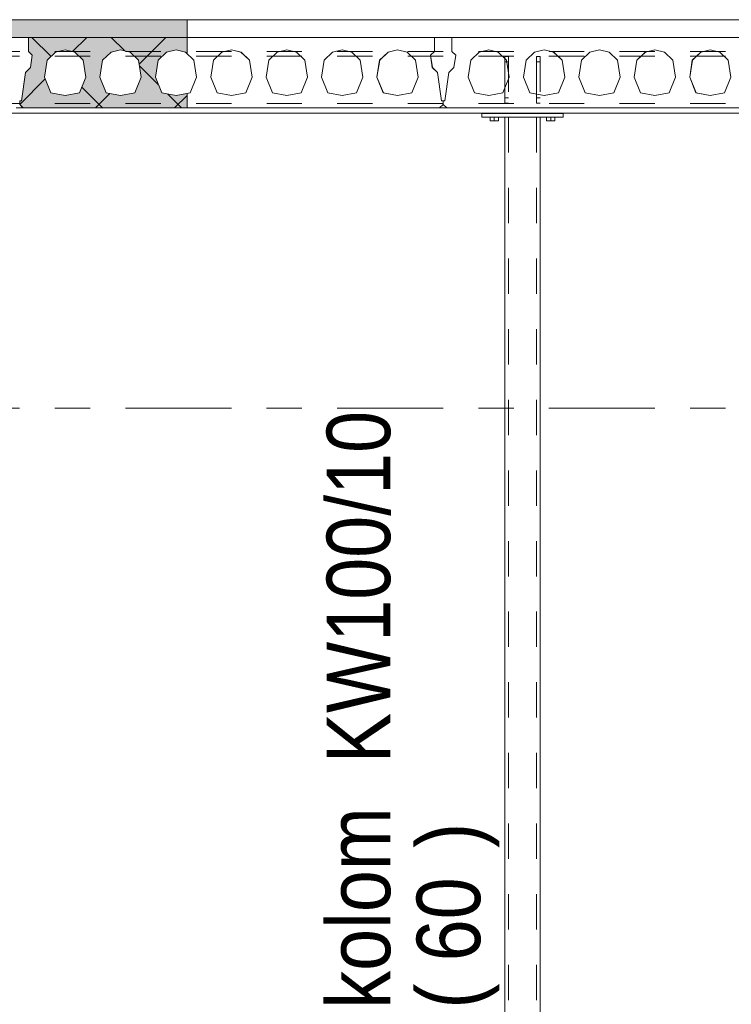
# Model space of a CAD drawing. Header units: millimetres. Extents: x -914 to -73, y -1403 to -809.
# Tile 16 of 79: x -836 to -816, y -1211 to -1183. Entities that reach past the tile are written whole.
import ezdxf

# ---------------------------------------------------------------- set-up
doc = ezdxf.new("R2010")
doc.units = ezdxf.units.MM
for name, pattern in [('XKITLINE00', [0]), ('XKITLINE01', [4, 1, -1, 1, -1]), ('XKITLINE03', [6, 3, -1, 1, -1])]:
    doc.linetypes.add(name, pattern=pattern)
for name, color, linetype, lineweight in [('Bout', 3, 'Continuous', 0), ('Onderdeel', 2, 'Continuous', 0), ('Onderdeel label', 2, 'Continuous', 0), ('Stramien', 4, 'Continuous', 0)]:
    doc.layers.add(name, color=color, linetype=linetype, lineweight=lineweight)
doc.styles.add('ARIAL', font='arial.ttf')

msp = doc.modelspace()

# ---------------------------------------------------------------- hatches: boundary and pattern name
at = {"layer": 'Onderdeel'}
msp.add_hatch(color=256, dxfattribs=at).paths.add_polyline_path([(-831.068, -1183.446), (-859.813, -1183.446), (-859.813, -1182.946), (-831.068, -1182.946)], flags=17)
h = msp.add_hatch(color=256, dxfattribs=at)
h.paths.add_polyline_path([(-835.713, -1185.446), (-835.813, -1185.346), (-835.813, -1185.246), (-835.763, -1185.246), (-835.648, -1184.44), (-835.506, -1184.299), (-835.457, -1183.952), (-835.563, -1183.846), (-835.563, -1183.446), (-831.068, -1183.446), (-831.068, -1183.905), (-831.111, -1183.863), (-831.383, -1183.796), (-831.654, -1183.863), (-831.892, -1184.093), (-831.968, -1184.578), (-831.788, -1185.02), (-831.383, -1185.096), (-831.068, -1185.037), (-831.068, -1185.446)], flags=17)
h.paths.add_polyline_path([(-834.523, -1183.796), (-834.794, -1183.863), (-835.032, -1184.093), (-835.108, -1184.578), (-834.928, -1185.02), (-834.523, -1185.096), (-834.118, -1185.02), (-833.938, -1184.578), (-834.014, -1184.093), (-834.251, -1183.863)])
h.paths.add_polyline_path([(-832.953, -1183.796), (-833.224, -1183.863), (-833.462, -1184.093), (-833.538, -1184.578), (-833.358, -1185.02), (-832.953, -1185.096), (-832.548, -1185.02), (-832.368, -1184.578), (-832.444, -1184.093), (-832.681, -1183.863)])

# ---------------------------------------------------------------- linework, layer by layer
at = {"layer": 'Bout', "linetype": 'XKITLINE00', "lineweight": 0}
for p, q in [((-822.484, -1185.806), (-822.484, -1185.706)), ((-822.484, -1185.806), (-822.244, -1185.806)), ((-822.444, -1185.606), (-822.444, -1185.596)), ((-822.364, -1185.806), (-822.364, -1185.706)), ((-822.284, -1185.606), (-822.284, -1185.596)), ((-822.244, -1185.806), (-822.244, -1185.706)), ((-820.884, -1185.806), (-820.884, -1185.706)), ((-820.884, -1185.806), (-820.644, -1185.806)), ((-820.844, -1185.606), (-820.844, -1185.596)), ((-820.764, -1185.806), (-820.764, -1185.706)), ((-820.684, -1185.606), (-820.684, -1185.596)), ((-820.644, -1185.806), (-820.644, -1185.706))]:
    msp.add_line(p, q, dxfattribs=at)
at = {"layer": 'Onderdeel', "linetype": 'XKITLINE00', "lineweight": 0}
for p, q in [((-859.813, -1182.946), (-688.817, -1182.946)), ((-831.068, -1183.446), (-831.068, -1182.946)), ((-859.813, -1183.446), (-823.563, -1183.446)), ((-835.563, -1183.846), (-835.563, -1183.446)), ((-835.563, -1183.446), (-824.063, -1183.446)), ((-835.563, -1183.846), (-835.563, -1183.446)), ((-834.925, -1183.989), (-835.468, -1183.446)), ((-834.314, -1183.848), (-833.913, -1183.446)), ((-832.847, -1183.822), (-833.223, -1183.446)), ((-832.426, -1184.205), (-831.668, -1183.446)), ((-831.068, -1183.905), (-831.068, -1183.446)), ((-824.063, -1183.846), (-824.063, -1183.446)), ((-823.563, -1183.446), (-823.563, -1183.846)), ((-823.563, -1183.846), (-823.563, -1183.446)), ((-823.563, -1183.446), (-812.067, -1183.446)), ((-835.457, -1183.952), (-835.563, -1183.846)), ((-835.563, -1183.846), (-835.563, -1183.846)), ((-835.457, -1183.952), (-835.563, -1183.846)), ((-834.794, -1183.863), (-835.032, -1184.093)), ((-834.795, -1183.863), (-834.794, -1183.863)), ((-834.795, -1183.863), (-834.794, -1183.863)), ((-834.523, -1183.796), (-834.794, -1183.863)), ((-834.251, -1183.863), (-834.523, -1183.796)), ((-834.014, -1184.093), (-834.252, -1183.863)), ((-834.014, -1184.093), (-834.251, -1183.863)), ((-833.224, -1183.863), (-833.462, -1184.093)), ((-833.225, -1183.863), (-833.224, -1183.863)), ((-833.225, -1183.863), (-833.224, -1183.863)), ((-832.953, -1183.796), (-833.224, -1183.863)), ((-832.681, -1183.863), (-832.953, -1183.796)), ((-832.444, -1184.093), (-832.682, -1183.863)), ((-832.444, -1184.093), (-832.681, -1183.863)), ((-831.654, -1183.863), (-831.892, -1184.093)), ((-831.383, -1183.796), (-831.654, -1183.863)), ((-831.111, -1183.863), (-831.383, -1183.796)), ((-830.874, -1184.093), (-831.112, -1183.863)), ((-830.874, -1184.093), (-831.111, -1183.863)), ((-830.084, -1183.863), (-830.322, -1184.093)), ((-830.085, -1183.863), (-830.084, -1183.863)), ((-830.085, -1183.863), (-830.084, -1183.863)), ((-829.813, -1183.796), (-830.084, -1183.863)), ((-829.541, -1183.863), (-829.813, -1183.796)), ((-829.304, -1184.093), (-829.542, -1183.863)), ((-829.304, -1184.093), (-829.541, -1183.863)), ((-828.514, -1183.863), (-828.752, -1184.093)), ((-828.515, -1183.863), (-828.514, -1183.863)), ((-828.515, -1183.863), (-828.514, -1183.863)), ((-828.243, -1183.796), (-828.514, -1183.863)), ((-827.971, -1183.863), (-828.243, -1183.796)), ((-827.734, -1184.093), (-827.972, -1183.863)), ((-827.734, -1184.093), (-827.971, -1183.863)), ((-826.944, -1183.863), (-827.182, -1184.093)), ((-826.945, -1183.863), (-826.944, -1183.863)), ((-826.944, -1183.863), (-826.945, -1183.863)), ((-826.673, -1183.796), (-826.944, -1183.863)), ((-826.401, -1183.863), (-826.673, -1183.796)), ((-826.164, -1184.093), (-826.402, -1183.863)), ((-826.164, -1184.093), (-826.401, -1183.863)), ((-825.374, -1183.863), (-825.612, -1184.093)), ((-825.375, -1183.863), (-825.374, -1183.863)), ((-825.375, -1183.863), (-825.374, -1183.863)), ((-825.103, -1183.796), (-825.374, -1183.863)), ((-824.831, -1183.863), (-825.103, -1183.796)), ((-824.594, -1184.093), (-824.832, -1183.863)), ((-824.594, -1184.093), (-824.831, -1183.863)), ((-824.063, -1183.846), (-824.169, -1183.952)), ((-823.563, -1183.846), (-823.457, -1183.952)), ((-823.457, -1183.952), (-823.563, -1183.846)), ((-823.563, -1183.846), (-823.563, -1183.846)), ((-823.032, -1184.093), (-822.794, -1183.863)), ((-822.795, -1183.863), (-822.794, -1183.863)), ((-822.795, -1183.863), (-822.794, -1183.863)), ((-822.794, -1183.863), (-822.523, -1183.796)), ((-822.523, -1183.796), (-822.251, -1183.863)), ((-822.014, -1184.093), (-822.252, -1183.863)), ((-822.251, -1183.863), (-822.014, -1184.093)), ((-821.462, -1184.093), (-821.224, -1183.863)), ((-821.225, -1183.863), (-821.224, -1183.863)), ((-821.225, -1183.863), (-821.224, -1183.863)), ((-821.224, -1183.863), (-820.953, -1183.796)), ((-820.953, -1183.796), (-820.681, -1183.863)), ((-820.444, -1184.093), (-820.682, -1183.863)), ((-820.681, -1183.863), (-820.444, -1184.093)), ((-819.892, -1184.093), (-819.654, -1183.863)), ((-819.655, -1183.863), (-819.654, -1183.863)), ((-819.655, -1183.863), (-819.654, -1183.863)), ((-819.654, -1183.863), (-819.383, -1183.796)), ((-819.383, -1183.796), (-819.111, -1183.863)), ((-818.874, -1184.093), (-819.112, -1183.863)), ((-819.111, -1183.863), (-818.874, -1184.093)), ((-818.322, -1184.093), (-818.084, -1183.863)), ((-818.085, -1183.863), (-818.084, -1183.863)), ((-818.085, -1183.863), (-818.084, -1183.863)), ((-818.084, -1183.863), (-817.813, -1183.796)), ((-817.813, -1183.796), (-817.541, -1183.863)), ((-817.304, -1184.093), (-817.542, -1183.863)), ((-817.541, -1183.863), (-817.304, -1184.093)), ((-816.752, -1184.093), (-816.514, -1183.863)), ((-816.515, -1183.863), (-816.514, -1183.863)), ((-816.515, -1183.863), (-816.514, -1183.863)), ((-816.514, -1183.863), (-816.243, -1183.796)), ((-816.243, -1183.796), (-815.971, -1183.863)), ((-815.734, -1184.093), (-815.972, -1183.863)), ((-815.971, -1183.863), (-815.734, -1184.093)), ((-835.507, -1184.299), (-835.457, -1183.952)), ((-835.506, -1184.299), (-835.457, -1183.952)), ((-835.457, -1183.952), (-835.457, -1183.952)), ((-835.032, -1184.093), (-835.108, -1184.578)), ((-833.938, -1184.578), (-834.014, -1184.093)), ((-834.014, -1184.093), (-834.014, -1184.093)), ((-833.938, -1184.578), (-834.014, -1184.093)), ((-833.462, -1184.093), (-833.538, -1184.578)), ((-832.444, -1184.093), (-832.444, -1184.093)), ((-832.368, -1184.578), (-832.444, -1184.093)), ((-832.368, -1184.578), (-832.444, -1184.093)), ((-831.892, -1184.093), (-831.968, -1184.578)), ((-830.798, -1184.578), (-830.874, -1184.093)), ((-830.874, -1184.093), (-830.874, -1184.093)), ((-830.798, -1184.578), (-830.874, -1184.093)), ((-830.322, -1184.093), (-830.398, -1184.578)), ((-829.228, -1184.578), (-829.304, -1184.093)), ((-829.304, -1184.093), (-829.304, -1184.093)), ((-829.228, -1184.578), (-829.304, -1184.093)), ((-828.752, -1184.093), (-828.828, -1184.578)), ((-827.658, -1184.578), (-827.734, -1184.093)), ((-827.734, -1184.093), (-827.734, -1184.093)), ((-827.658, -1184.578), (-827.734, -1184.093)), ((-827.182, -1184.093), (-827.258, -1184.578)), ((-826.088, -1184.578), (-826.164, -1184.093)), ((-826.088, -1184.578), (-826.164, -1184.093)), ((-826.164, -1184.093), (-826.164, -1184.093)), ((-825.612, -1184.093), (-825.688, -1184.578)), ((-824.518, -1184.578), (-824.594, -1184.093)), ((-824.594, -1184.093), (-824.594, -1184.093)), ((-824.518, -1184.578), (-824.594, -1184.093)), ((-824.169, -1183.952), (-824.119, -1184.299)), ((-823.507, -1184.299), (-823.457, -1183.952)), ((-823.457, -1183.952), (-823.506, -1184.299)), ((-823.457, -1183.952), (-823.457, -1183.952)), ((-823.108, -1184.578), (-823.032, -1184.093)), ((-822.014, -1184.093), (-821.938, -1184.578)), ((-821.938, -1184.578), (-822.014, -1184.093)), ((-822.014, -1184.093), (-822.014, -1184.093)), ((-821.538, -1184.578), (-821.462, -1184.093)), ((-820.444, -1184.093), (-820.368, -1184.578)), ((-820.368, -1184.578), (-820.444, -1184.093)), ((-820.444, -1184.093), (-820.444, -1184.093)), ((-819.968, -1184.578), (-819.892, -1184.093)), ((-818.874, -1184.093), (-818.798, -1184.578)), ((-818.798, -1184.578), (-818.874, -1184.093)), ((-818.874, -1184.093), (-818.874, -1184.093)), ((-818.398, -1184.578), (-818.322, -1184.093)), ((-817.304, -1184.093), (-817.228, -1184.578)), ((-817.228, -1184.578), (-817.304, -1184.093)), ((-817.304, -1184.093), (-817.304, -1184.093)), ((-816.828, -1184.578), (-816.752, -1184.093)), ((-815.734, -1184.093), (-815.658, -1184.578)), ((-815.658, -1184.578), (-815.734, -1184.093)), ((-815.734, -1184.093), (-815.734, -1184.093)), ((-835.763, -1185.246), (-835.648, -1184.44)), ((-835.763, -1185.246), (-835.648, -1184.44)), ((-835.648, -1184.44), (-835.507, -1184.299)), ((-835.648, -1184.44), (-835.506, -1184.299)), ((-835.648, -1184.44), (-835.648, -1184.44)), ((-835.507, -1184.299), (-835.506, -1184.299)), ((-831.883, -1184.786), (-832.419, -1184.25)), ((-824.119, -1184.299), (-823.978, -1184.44)), ((-823.978, -1184.44), (-823.863, -1185.246)), ((-823.648, -1184.44), (-823.763, -1185.246)), ((-823.763, -1185.246), (-823.648, -1184.44)), ((-823.506, -1184.299), (-823.648, -1184.44)), ((-823.648, -1184.44), (-823.507, -1184.299)), ((-823.648, -1184.44), (-823.648, -1184.44)), ((-823.507, -1184.299), (-823.506, -1184.299)), ((-835.813, -1185.346), (-835.089, -1184.623)), ((-835.108, -1184.578), (-834.928, -1185.02)), ((-834.118, -1185.02), (-833.938, -1184.578)), ((-834.118, -1185.02), (-833.938, -1184.578)), ((-833.938, -1184.578), (-833.938, -1184.578)), ((-833.538, -1184.578), (-833.358, -1185.02)), ((-832.548, -1185.02), (-832.368, -1184.578)), ((-832.548, -1185.02), (-832.368, -1184.578)), ((-832.368, -1184.578), (-832.368, -1184.578)), ((-831.968, -1184.578), (-831.788, -1185.02)), ((-830.978, -1185.02), (-830.798, -1184.578)), ((-830.978, -1185.02), (-830.798, -1184.578)), ((-830.798, -1184.578), (-830.798, -1184.578)), ((-830.398, -1184.578), (-830.218, -1185.02)), ((-829.408, -1185.02), (-829.228, -1184.578)), ((-829.408, -1185.02), (-829.228, -1184.578)), ((-829.228, -1184.578), (-829.228, -1184.578)), ((-828.828, -1184.578), (-828.648, -1185.02)), ((-827.838, -1185.02), (-827.658, -1184.578)), ((-827.838, -1185.02), (-827.658, -1184.578)), ((-827.658, -1184.578), (-827.658, -1184.578)), ((-827.078, -1185.02), (-827.258, -1184.578)), ((-826.268, -1185.02), (-826.088, -1184.578)), ((-826.268, -1185.02), (-826.088, -1184.578)), ((-826.088, -1184.578), (-826.088, -1184.578)), ((-825.688, -1184.578), (-825.508, -1185.02)), ((-824.698, -1185.02), (-824.518, -1184.578)), ((-824.698, -1185.02), (-824.518, -1184.578)), ((-824.518, -1184.578), (-824.518, -1184.578)), ((-822.928, -1185.02), (-823.108, -1184.578)), ((-821.938, -1184.578), (-822.118, -1185.02)), ((-822.118, -1185.02), (-821.938, -1184.578)), ((-821.938, -1184.578), (-821.938, -1184.578)), ((-821.358, -1185.02), (-821.538, -1184.578)), ((-820.368, -1184.578), (-820.548, -1185.02)), ((-820.548, -1185.02), (-820.368, -1184.578)), ((-820.368, -1184.578), (-820.368, -1184.578)), ((-819.788, -1185.02), (-819.968, -1184.578)), ((-818.798, -1184.578), (-818.978, -1185.02)), ((-818.978, -1185.02), (-818.798, -1184.578)), ((-818.798, -1184.578), (-818.798, -1184.578)), ((-818.218, -1185.02), (-818.398, -1184.578)), ((-817.228, -1184.578), (-817.408, -1185.02)), ((-817.408, -1185.02), (-817.228, -1184.578)), ((-817.228, -1184.578), (-817.228, -1184.578)), ((-816.648, -1185.02), (-816.828, -1184.578)), ((-815.658, -1184.578), (-815.838, -1185.02)), ((-815.838, -1185.02), (-815.658, -1184.578)), ((-815.658, -1184.578), (-815.658, -1184.578)), ((-834.929, -1185.02), (-834.928, -1185.02)), ((-834.928, -1185.02), (-834.523, -1185.096)), ((-834.523, -1185.096), (-834.118, -1185.02)), ((-833.468, -1185.446), (-834.053, -1184.861)), ((-833.359, -1185.02), (-833.358, -1185.02)), ((-833.358, -1185.02), (-832.953, -1185.096)), ((-832.953, -1185.096), (-832.548, -1185.02)), ((-831.788, -1185.02), (-831.383, -1185.096)), ((-831.068, -1185.037), (-830.978, -1185.02)), ((-830.219, -1185.02), (-830.218, -1185.02)), ((-830.218, -1185.02), (-829.813, -1185.096)), ((-829.813, -1185.096), (-829.408, -1185.02)), ((-828.649, -1185.02), (-828.648, -1185.02)), ((-828.648, -1185.02), (-828.243, -1185.096)), ((-828.243, -1185.096), (-827.838, -1185.02)), ((-827.079, -1185.02), (-827.078, -1185.02)), ((-827.078, -1185.02), (-826.673, -1185.096)), ((-826.673, -1185.096), (-826.268, -1185.02)), ((-825.509, -1185.02), (-825.508, -1185.02)), ((-825.508, -1185.02), (-825.103, -1185.096)), ((-825.103, -1185.096), (-824.698, -1185.02)), ((-822.929, -1185.02), (-822.928, -1185.02)), ((-822.523, -1185.096), (-822.928, -1185.02)), ((-822.118, -1185.02), (-822.523, -1185.096)), ((-821.359, -1185.02), (-821.358, -1185.02)), ((-820.953, -1185.096), (-821.358, -1185.02)), ((-820.548, -1185.02), (-820.953, -1185.096)), ((-819.789, -1185.02), (-819.788, -1185.02)), ((-819.383, -1185.096), (-819.788, -1185.02)), ((-818.978, -1185.02), (-819.383, -1185.096)), ((-818.219, -1185.02), (-818.218, -1185.02)), ((-817.813, -1185.096), (-818.218, -1185.02)), ((-817.408, -1185.02), (-817.813, -1185.096)), ((-816.649, -1185.02), (-816.648, -1185.02)), ((-816.243, -1185.096), (-816.648, -1185.02)), ((-815.838, -1185.02), (-816.243, -1185.096)), ((-835.813, -1185.346), (-835.813, -1185.246)), ((-835.813, -1185.246), (-835.763, -1185.246)), ((-833.668, -1185.446), (-833.26, -1185.038)), ((-831.223, -1185.446), (-831.617, -1185.052)), ((-831.423, -1185.446), (-831.068, -1185.091)), ((-831.383, -1185.096), (-831.068, -1185.037)), ((-831.068, -1185.037), (-831.068, -1185.037)), ((-831.068, -1185.037), (-831.068, -1185.446)), ((-823.863, -1185.246), (-823.813, -1185.246)), ((-823.813, -1185.246), (-823.813, -1185.346)), ((-823.813, -1185.246), (-823.763, -1185.246)), ((-835.913, -1185.446), (-835.713, -1185.446)), ((-835.813, -1185.346), (-835.813, -1185.346)), ((-835.729, -1185.43), (-835.813, -1185.346)), ((-835.813, -1185.346), (-835.813, -1185.346)), ((-835.813, -1185.346), (-835.713, -1185.446)), ((-835.813, -1185.346), (-835.713, -1185.446)), ((-835.713, -1185.446), (-835.713, -1185.446)), ((-835.713, -1185.446), (-823.913, -1185.446)), ((-823.813, -1185.346), (-823.913, -1185.446)), ((-823.913, -1185.446), (-823.713, -1185.446)), ((-823.813, -1185.346), (-823.713, -1185.446)), ((-823.813, -1185.346), (-823.713, -1185.446)), ((-823.713, -1185.446), (-811.913, -1185.446)), ((-858.813, -1185.596), (-768.313, -1185.596)), ((-820.414, -1185.606), (-822.714, -1185.606)), ((-822.714, -1185.606), (-822.714, -1185.706)), ((-820.414, -1185.706), (-822.714, -1185.706)), ((-822.064, -1185.706), (-822.064, -1213.636)), ((-821.064, -1185.706), (-821.064, -1213.636)), ((-820.414, -1185.606), (-820.414, -1185.706))]:
    msp.add_line(p, q, dxfattribs=at)
at = {"layer": 'Onderdeel', "linetype": 'XKITLINE01', "lineweight": 0}
for p, q in [((-831.068, -1183.446), (-831.068, -1182.946)), ((-859.813, -1183.446), (-690.318, -1183.446)), ((-812.068, -1183.446), (-859.813, -1183.446)), ((-859.813, -1183.446), (-689.315, -1183.446)), ((-824.063, -1183.446), (-835.563, -1183.446)), ((-835.563, -1183.446), (-835.563, -1183.846)), ((-835.563, -1183.446), (-831.068, -1183.446)), ((-835.563, -1183.446), (-835.563, -1183.446)), ((-831.068, -1183.905), (-831.068, -1183.446)), ((-824.063, -1183.846), (-824.063, -1183.446)), ((-824.063, -1183.446), (-824.063, -1183.846)), ((-823.563, -1183.446), (-812.068, -1183.446)), ((-812.063, -1183.446), (-823.563, -1183.446)), ((-823.563, -1183.446), (-823.563, -1183.846)), ((-823.563, -1183.446), (-823.563, -1183.446)), ((-823.563, -1183.446), (-823.563, -1183.446)), ((-860.813, -1183.846), (-768.313, -1183.846)), ((-835.563, -1183.846), (-835.457, -1183.952)), ((-835.563, -1183.846), (-835.563, -1183.846)), ((-835.033, -1184.093), (-834.795, -1183.863)), ((-834.795, -1183.863), (-835.033, -1184.093)), ((-834.795, -1183.863), (-834.523, -1183.796)), ((-834.795, -1183.863), (-834.795, -1183.863)), ((-834.794, -1183.863), (-834.523, -1183.796)), ((-834.523, -1183.796), (-834.252, -1183.863)), ((-834.523, -1183.796), (-834.523, -1183.796)), ((-834.252, -1183.863), (-834.523, -1183.796)), ((-834.523, -1183.796), (-834.523, -1183.796)), ((-834.252, -1183.863), (-834.014, -1184.093)), ((-834.252, -1183.863), (-834.252, -1183.863)), ((-834.252, -1183.863), (-834.251, -1183.863)), ((-833.463, -1184.093), (-833.225, -1183.863)), ((-833.225, -1183.863), (-833.463, -1184.093)), ((-833.225, -1183.863), (-832.953, -1183.796)), ((-833.225, -1183.863), (-833.225, -1183.863)), ((-833.224, -1183.863), (-832.953, -1183.796)), ((-832.953, -1183.796), (-832.682, -1183.863)), ((-832.953, -1183.796), (-832.953, -1183.796)), ((-832.953, -1183.796), (-832.953, -1183.796)), ((-832.682, -1183.863), (-832.953, -1183.796)), ((-832.682, -1183.863), (-832.444, -1184.093)), ((-832.682, -1183.863), (-832.682, -1183.863)), ((-832.682, -1183.863), (-832.681, -1183.863)), ((-831.893, -1184.093), (-831.655, -1183.863)), ((-831.655, -1183.863), (-831.893, -1184.093)), ((-831.655, -1183.863), (-831.383, -1183.796)), ((-831.383, -1183.796), (-831.655, -1183.863)), ((-831.655, -1183.863), (-831.655, -1183.863)), ((-831.655, -1183.863), (-831.654, -1183.863)), ((-831.383, -1183.796), (-831.112, -1183.863)), ((-831.383, -1183.796), (-831.383, -1183.796)), ((-831.112, -1183.863), (-831.383, -1183.796)), ((-831.383, -1183.796), (-831.383, -1183.796)), ((-831.112, -1183.863), (-830.874, -1184.093)), ((-831.112, -1183.863), (-831.112, -1183.863)), ((-831.112, -1183.863), (-831.111, -1183.863)), ((-830.323, -1184.093), (-830.085, -1183.863)), ((-830.085, -1183.863), (-830.323, -1184.093)), ((-830.085, -1183.863), (-829.813, -1183.796)), ((-830.085, -1183.863), (-830.085, -1183.863)), ((-830.084, -1183.863), (-829.813, -1183.796)), ((-829.813, -1183.796), (-829.542, -1183.863)), ((-829.813, -1183.796), (-829.813, -1183.796)), ((-829.542, -1183.863), (-829.813, -1183.796)), ((-829.813, -1183.796), (-829.813, -1183.796)), ((-829.542, -1183.863), (-829.304, -1184.093)), ((-829.542, -1183.863), (-829.542, -1183.863)), ((-829.542, -1183.863), (-829.541, -1183.863)), ((-828.753, -1184.093), (-828.515, -1183.863)), ((-828.515, -1183.863), (-828.753, -1184.093)), ((-828.515, -1183.863), (-828.243, -1183.796)), ((-828.515, -1183.863), (-828.515, -1183.863)), ((-828.514, -1183.863), (-828.243, -1183.796)), ((-828.243, -1183.796), (-827.972, -1183.863)), ((-828.243, -1183.796), (-828.243, -1183.796)), ((-827.972, -1183.863), (-828.243, -1183.796)), ((-828.243, -1183.796), (-828.243, -1183.796)), ((-827.972, -1183.863), (-827.734, -1184.093)), ((-827.972, -1183.863), (-827.972, -1183.863)), ((-827.972, -1183.863), (-827.971, -1183.863)), ((-827.183, -1184.093), (-826.945, -1183.863)), ((-826.945, -1183.863), (-827.183, -1184.093)), ((-826.945, -1183.863), (-826.673, -1183.796)), ((-826.945, -1183.863), (-826.945, -1183.863)), ((-826.944, -1183.863), (-826.673, -1183.796)), ((-826.673, -1183.796), (-826.402, -1183.863)), ((-826.673, -1183.796), (-826.673, -1183.796)), ((-826.402, -1183.863), (-826.673, -1183.796)), ((-826.673, -1183.796), (-826.673, -1183.796)), ((-826.402, -1183.863), (-826.164, -1184.093)), ((-826.402, -1183.863), (-826.402, -1183.863)), ((-826.401, -1183.863), (-826.402, -1183.863)), ((-825.613, -1184.093), (-825.375, -1183.863)), ((-825.375, -1183.863), (-825.613, -1184.093)), ((-825.375, -1183.863), (-825.103, -1183.796)), ((-825.375, -1183.863), (-825.375, -1183.863)), ((-825.374, -1183.863), (-825.103, -1183.796)), ((-825.103, -1183.796), (-825.103, -1183.796)), ((-825.103, -1183.796), (-824.832, -1183.863)), ((-824.832, -1183.863), (-825.103, -1183.796)), ((-825.103, -1183.796), (-825.103, -1183.796)), ((-824.832, -1183.863), (-824.832, -1183.863)), ((-824.832, -1183.863), (-824.594, -1184.093)), ((-824.832, -1183.863), (-824.831, -1183.863)), ((-824.169, -1183.952), (-824.063, -1183.846)), ((-824.063, -1183.846), (-824.169, -1183.952)), ((-824.063, -1183.846), (-824.063, -1183.846)), ((-824.063, -1183.846), (-824.063, -1183.846)), ((-823.563, -1183.846), (-823.457, -1183.952)), ((-823.563, -1183.846), (-823.563, -1183.846)), ((-823.033, -1184.093), (-822.795, -1183.863)), ((-822.795, -1183.863), (-823.033, -1184.093)), ((-822.795, -1183.863), (-822.523, -1183.796)), ((-822.795, -1183.863), (-822.795, -1183.863)), ((-822.794, -1183.863), (-822.523, -1183.796)), ((-822.523, -1183.796), (-822.252, -1183.863)), ((-822.523, -1183.796), (-822.523, -1183.796)), ((-822.252, -1183.863), (-822.523, -1183.796)), ((-822.523, -1183.796), (-822.523, -1183.796)), ((-822.252, -1183.863), (-822.014, -1184.093)), ((-822.252, -1183.863), (-822.252, -1183.863)), ((-822.252, -1183.863), (-822.251, -1183.863)), ((-821.463, -1184.093), (-821.225, -1183.863)), ((-821.225, -1183.863), (-821.463, -1184.093)), ((-821.225, -1183.863), (-820.953, -1183.796)), ((-821.225, -1183.863), (-821.225, -1183.863)), ((-821.224, -1183.863), (-820.953, -1183.796)), ((-820.953, -1183.796), (-820.682, -1183.863)), ((-820.953, -1183.796), (-820.953, -1183.796)), ((-820.682, -1183.863), (-820.953, -1183.796)), ((-820.953, -1183.796), (-820.953, -1183.796)), ((-820.682, -1183.863), (-820.444, -1184.093)), ((-820.682, -1183.863), (-820.682, -1183.863)), ((-820.682, -1183.863), (-820.681, -1183.863)), ((-819.893, -1184.093), (-819.655, -1183.863)), ((-819.655, -1183.863), (-819.893, -1184.093)), ((-819.655, -1183.863), (-819.383, -1183.796)), ((-819.655, -1183.863), (-819.655, -1183.863)), ((-819.654, -1183.863), (-819.383, -1183.796)), ((-819.383, -1183.796), (-819.112, -1183.863)), ((-819.383, -1183.796), (-819.383, -1183.796)), ((-819.112, -1183.863), (-819.383, -1183.796)), ((-819.383, -1183.796), (-819.383, -1183.796)), ((-819.112, -1183.863), (-818.874, -1184.093)), ((-819.112, -1183.863), (-819.112, -1183.863)), ((-819.112, -1183.863), (-819.111, -1183.863)), ((-818.323, -1184.093), (-818.085, -1183.863)), ((-818.085, -1183.863), (-818.323, -1184.093)), ((-818.085, -1183.863), (-817.813, -1183.796)), ((-818.085, -1183.863), (-818.085, -1183.863)), ((-818.084, -1183.863), (-817.813, -1183.796)), ((-817.813, -1183.796), (-817.542, -1183.863)), ((-817.813, -1183.796), (-817.813, -1183.796)), ((-817.542, -1183.863), (-817.813, -1183.796)), ((-817.813, -1183.796), (-817.813, -1183.796)), ((-817.542, -1183.863), (-817.304, -1184.093)), ((-817.542, -1183.863), (-817.542, -1183.863)), ((-817.542, -1183.863), (-817.541, -1183.863)), ((-816.753, -1184.093), (-816.515, -1183.863)), ((-816.515, -1183.863), (-816.753, -1184.093)), ((-816.515, -1183.863), (-816.243, -1183.796)), ((-816.515, -1183.863), (-816.515, -1183.863)), ((-816.514, -1183.863), (-816.243, -1183.796)), ((-816.243, -1183.796), (-815.972, -1183.863)), ((-816.243, -1183.796), (-816.243, -1183.796)), ((-815.972, -1183.863), (-816.243, -1183.796)), ((-816.243, -1183.796), (-816.243, -1183.796)), ((-815.972, -1183.863), (-815.734, -1184.093)), ((-815.972, -1183.863), (-815.972, -1183.863)), ((-815.972, -1183.863), (-815.971, -1183.863)), ((-860.814, -1183.976), (-768.313, -1183.976)), ((-835.457, -1183.952), (-835.507, -1184.299)), ((-835.457, -1183.952), (-835.457, -1183.952)), ((-835.108, -1184.578), (-835.033, -1184.093)), ((-835.033, -1184.093), (-835.108, -1184.578)), ((-835.033, -1184.093), (-835.033, -1184.093)), ((-835.033, -1184.093), (-835.032, -1184.093)), ((-834.014, -1184.093), (-833.938, -1184.578)), ((-834.014, -1184.093), (-834.014, -1184.093)), ((-833.538, -1184.578), (-833.463, -1184.093)), ((-833.463, -1184.093), (-833.538, -1184.578)), ((-833.463, -1184.093), (-833.463, -1184.093)), ((-833.463, -1184.093), (-833.462, -1184.093)), ((-832.444, -1184.093), (-832.368, -1184.578)), ((-832.444, -1184.093), (-832.444, -1184.093)), ((-831.968, -1184.578), (-831.893, -1184.093)), ((-831.893, -1184.093), (-831.968, -1184.578)), ((-831.893, -1184.093), (-831.893, -1184.093)), ((-831.893, -1184.093), (-831.892, -1184.093)), ((-830.874, -1184.093), (-830.798, -1184.578)), ((-830.874, -1184.093), (-830.874, -1184.093)), ((-830.398, -1184.578), (-830.323, -1184.093)), ((-830.323, -1184.093), (-830.398, -1184.578)), ((-830.323, -1184.093), (-830.323, -1184.093)), ((-830.323, -1184.093), (-830.322, -1184.093)), ((-829.304, -1184.093), (-829.228, -1184.578)), ((-829.304, -1184.093), (-829.304, -1184.093)), ((-828.828, -1184.578), (-828.753, -1184.093)), ((-828.753, -1184.093), (-828.828, -1184.578)), ((-828.753, -1184.093), (-828.753, -1184.093)), ((-828.753, -1184.093), (-828.752, -1184.093)), ((-827.734, -1184.093), (-827.658, -1184.578)), ((-827.734, -1184.093), (-827.734, -1184.093)), ((-827.258, -1184.578), (-827.183, -1184.093)), ((-827.183, -1184.093), (-827.258, -1184.578)), ((-827.183, -1184.093), (-827.183, -1184.093)), ((-827.182, -1184.093), (-827.183, -1184.093)), ((-826.164, -1184.093), (-826.088, -1184.578)), ((-826.164, -1184.093), (-826.164, -1184.093)), ((-825.688, -1184.578), (-825.613, -1184.093)), ((-825.613, -1184.093), (-825.688, -1184.578)), ((-825.613, -1184.093), (-825.613, -1184.093)), ((-825.613, -1184.093), (-825.612, -1184.093)), ((-824.594, -1184.093), (-824.594, -1184.093)), ((-824.594, -1184.093), (-824.518, -1184.578)), ((-824.169, -1183.952), (-824.169, -1183.952)), ((-824.12, -1184.299), (-824.169, -1183.952)), ((-824.169, -1183.952), (-824.12, -1184.299)), ((-824.169, -1183.952), (-824.169, -1183.952)), ((-823.457, -1183.952), (-823.507, -1184.299)), ((-823.457, -1183.952), (-823.457, -1183.952)), ((-823.108, -1184.578), (-823.033, -1184.093)), ((-823.033, -1184.093), (-823.108, -1184.578)), ((-823.033, -1184.093), (-823.033, -1184.093)), ((-823.033, -1184.093), (-823.032, -1184.093)), ((-822.064, -1185.306), (-822.064, -1183.986)), ((-822.064, -1183.986), (-821.964, -1183.986)), ((-822.064, -1183.986), (-822.064, -1185.306)), ((-821.964, -1183.986), (-822.064, -1183.986)), ((-821.964, -1184.136), (-822.064, -1184.136)), ((-822.064, -1184.136), (-821.964, -1184.136)), ((-822.014, -1184.093), (-821.938, -1184.578)), ((-822.014, -1184.093), (-822.014, -1184.093)), ((-821.964, -1183.986), (-821.964, -1185.306)), ((-821.964, -1183.986), (-821.964, -1185.306)), ((-821.538, -1184.578), (-821.463, -1184.093)), ((-821.463, -1184.093), (-821.538, -1184.578)), ((-821.463, -1184.093), (-821.463, -1184.093)), ((-821.463, -1184.093), (-821.462, -1184.093)), ((-821.164, -1183.986), (-821.164, -1185.306)), ((-821.064, -1183.986), (-821.164, -1183.986)), ((-821.164, -1185.306), (-821.164, -1183.986)), ((-821.164, -1183.986), (-821.064, -1183.986)), ((-821.164, -1184.136), (-821.064, -1184.136)), ((-821.064, -1184.136), (-821.164, -1184.136)), ((-821.064, -1183.986), (-821.064, -1185.306)), ((-821.064, -1183.986), (-821.064, -1185.306)), ((-820.444, -1184.093), (-820.368, -1184.578)), ((-820.444, -1184.093), (-820.444, -1184.093)), ((-819.968, -1184.578), (-819.893, -1184.093)), ((-819.893, -1184.093), (-819.968, -1184.578)), ((-819.893, -1184.093), (-819.893, -1184.093)), ((-819.893, -1184.093), (-819.892, -1184.093)), ((-818.874, -1184.093), (-818.798, -1184.578)), ((-818.874, -1184.093), (-818.874, -1184.093)), ((-818.398, -1184.578), (-818.323, -1184.093)), ((-818.323, -1184.093), (-818.398, -1184.578)), ((-818.323, -1184.093), (-818.323, -1184.093)), ((-818.323, -1184.093), (-818.322, -1184.093)), ((-817.304, -1184.093), (-817.228, -1184.578)), ((-817.304, -1184.093), (-817.304, -1184.093)), ((-816.828, -1184.578), (-816.753, -1184.093)), ((-816.753, -1184.093), (-816.828, -1184.578)), ((-816.753, -1184.093), (-816.753, -1184.093)), ((-816.753, -1184.093), (-816.752, -1184.093)), ((-815.734, -1184.093), (-815.658, -1184.578)), ((-815.734, -1184.093), (-815.734, -1184.093)), ((-835.648, -1184.44), (-835.763, -1185.246)), ((-835.507, -1184.299), (-835.648, -1184.44)), ((-835.648, -1184.44), (-835.648, -1184.44)), ((-835.507, -1184.299), (-835.507, -1184.299)), ((-823.978, -1184.44), (-824.12, -1184.299)), ((-824.12, -1184.299), (-824.12, -1184.299)), ((-824.12, -1184.299), (-823.978, -1184.44)), ((-824.12, -1184.299), (-824.119, -1184.299)), ((-823.863, -1185.246), (-823.978, -1184.44)), ((-823.978, -1184.44), (-823.978, -1184.44)), ((-823.978, -1184.44), (-823.863, -1185.246)), ((-823.978, -1184.44), (-823.978, -1184.44)), ((-823.648, -1184.44), (-823.763, -1185.246)), ((-823.507, -1184.299), (-823.648, -1184.44)), ((-823.648, -1184.44), (-823.648, -1184.44)), ((-823.507, -1184.299), (-823.507, -1184.299)), ((-834.929, -1185.02), (-835.108, -1184.578)), ((-835.108, -1184.578), (-835.108, -1184.578)), ((-835.108, -1184.578), (-834.929, -1185.02)), ((-835.108, -1184.578), (-835.108, -1184.578)), ((-833.938, -1184.578), (-834.118, -1185.02)), ((-833.938, -1184.578), (-833.938, -1184.578)), ((-833.359, -1185.02), (-833.538, -1184.578)), ((-833.538, -1184.578), (-833.538, -1184.578)), ((-833.538, -1184.578), (-833.538, -1184.578)), ((-833.538, -1184.578), (-833.359, -1185.02)), ((-832.368, -1184.578), (-832.548, -1185.02)), ((-832.368, -1184.578), (-832.368, -1184.578)), ((-831.789, -1185.02), (-831.968, -1184.578)), ((-831.968, -1184.578), (-831.968, -1184.578)), ((-831.968, -1184.578), (-831.789, -1185.02)), ((-831.968, -1184.578), (-831.968, -1184.578)), ((-830.798, -1184.578), (-830.978, -1185.02)), ((-830.798, -1184.578), (-830.798, -1184.578)), ((-830.219, -1185.02), (-830.398, -1184.578)), ((-830.398, -1184.578), (-830.398, -1184.578)), ((-830.398, -1184.578), (-830.219, -1185.02)), ((-830.398, -1184.578), (-830.398, -1184.578)), ((-829.228, -1184.578), (-829.408, -1185.02)), ((-829.228, -1184.578), (-829.228, -1184.578)), ((-828.649, -1185.02), (-828.828, -1184.578)), ((-828.828, -1184.578), (-828.828, -1184.578)), ((-828.828, -1184.578), (-828.649, -1185.02)), ((-828.828, -1184.578), (-828.828, -1184.578)), ((-827.658, -1184.578), (-827.838, -1185.02)), ((-827.658, -1184.578), (-827.658, -1184.578)), ((-827.079, -1185.02), (-827.258, -1184.578)), ((-827.258, -1184.578), (-827.258, -1184.578)), ((-827.258, -1184.578), (-827.079, -1185.02)), ((-827.258, -1184.578), (-827.258, -1184.578)), ((-826.088, -1184.578), (-826.268, -1185.02)), ((-826.088, -1184.578), (-826.088, -1184.578)), ((-825.688, -1184.578), (-825.688, -1184.578)), ((-825.509, -1185.02), (-825.688, -1184.578)), ((-825.688, -1184.578), (-825.509, -1185.02)), ((-825.688, -1184.578), (-825.688, -1184.578)), ((-824.518, -1184.578), (-824.698, -1185.02)), ((-824.518, -1184.578), (-824.518, -1184.578)), ((-822.929, -1185.02), (-823.108, -1184.578)), ((-823.108, -1184.578), (-823.108, -1184.578)), ((-823.108, -1184.578), (-822.929, -1185.02)), ((-823.108, -1184.578), (-823.108, -1184.578)), ((-821.938, -1184.578), (-822.118, -1185.02)), ((-821.938, -1184.578), (-821.938, -1184.578)), ((-821.359, -1185.02), (-821.538, -1184.578)), ((-821.538, -1184.578), (-821.538, -1184.578)), ((-821.538, -1184.578), (-821.359, -1185.02)), ((-821.538, -1184.578), (-821.538, -1184.578)), ((-820.368, -1184.578), (-820.548, -1185.02)), ((-820.368, -1184.578), (-820.368, -1184.578)), ((-819.789, -1185.02), (-819.968, -1184.578)), ((-819.968, -1184.578), (-819.968, -1184.578)), ((-819.968, -1184.578), (-819.789, -1185.02)), ((-819.968, -1184.578), (-819.968, -1184.578)), ((-818.798, -1184.578), (-818.978, -1185.02)), ((-818.798, -1184.578), (-818.798, -1184.578)), ((-818.219, -1185.02), (-818.398, -1184.578)), ((-818.398, -1184.578), (-818.398, -1184.578)), ((-818.398, -1184.578), (-818.219, -1185.02)), ((-818.398, -1184.578), (-818.398, -1184.578)), ((-817.228, -1184.578), (-817.408, -1185.02)), ((-817.228, -1184.578), (-817.228, -1184.578)), ((-816.649, -1185.02), (-816.828, -1184.578)), ((-816.828, -1184.578), (-816.828, -1184.578)), ((-816.828, -1184.578), (-816.649, -1185.02)), ((-816.828, -1184.578), (-816.828, -1184.578)), ((-815.658, -1184.578), (-815.838, -1185.02)), ((-815.658, -1184.578), (-815.658, -1184.578)), ((-834.523, -1185.096), (-834.929, -1185.02)), ((-834.929, -1185.02), (-834.929, -1185.02)), ((-834.929, -1185.02), (-834.928, -1185.02)), ((-834.928, -1185.02), (-834.523, -1185.096)), ((-834.118, -1185.02), (-834.523, -1185.096)), ((-834.523, -1185.096), (-834.118, -1185.02)), ((-834.118, -1185.02), (-834.118, -1185.02)), ((-834.118, -1185.02), (-834.118, -1185.02)), ((-832.953, -1185.096), (-833.359, -1185.02)), ((-833.359, -1185.02), (-833.359, -1185.02)), ((-833.359, -1185.02), (-833.358, -1185.02)), ((-833.358, -1185.02), (-832.953, -1185.096)), ((-832.548, -1185.02), (-832.953, -1185.096)), ((-832.953, -1185.096), (-832.548, -1185.02)), ((-832.548, -1185.02), (-832.548, -1185.02)), ((-832.548, -1185.02), (-832.548, -1185.02)), ((-831.383, -1185.096), (-831.789, -1185.02)), ((-831.789, -1185.02), (-831.789, -1185.02)), ((-831.789, -1185.02), (-831.383, -1185.096)), ((-831.789, -1185.02), (-831.788, -1185.02)), ((-830.978, -1185.02), (-831.383, -1185.096)), ((-831.383, -1185.096), (-830.978, -1185.02)), ((-830.978, -1185.02), (-830.978, -1185.02)), ((-830.978, -1185.02), (-830.978, -1185.02)), ((-829.813, -1185.096), (-830.219, -1185.02)), ((-830.219, -1185.02), (-830.219, -1185.02)), ((-830.219, -1185.02), (-830.218, -1185.02)), ((-830.218, -1185.02), (-829.813, -1185.096)), ((-829.408, -1185.02), (-829.813, -1185.096)), ((-829.813, -1185.096), (-829.408, -1185.02)), ((-829.408, -1185.02), (-829.408, -1185.02)), ((-829.408, -1185.02), (-829.408, -1185.02)), ((-828.243, -1185.096), (-828.649, -1185.02)), ((-828.649, -1185.02), (-828.649, -1185.02)), ((-828.649, -1185.02), (-828.648, -1185.02)), ((-828.648, -1185.02), (-828.243, -1185.096)), ((-827.838, -1185.02), (-828.243, -1185.096)), ((-828.243, -1185.096), (-827.838, -1185.02)), ((-827.838, -1185.02), (-827.838, -1185.02)), ((-827.838, -1185.02), (-827.838, -1185.02)), ((-826.673, -1185.096), (-827.079, -1185.02)), ((-827.079, -1185.02), (-827.079, -1185.02)), ((-827.079, -1185.02), (-827.078, -1185.02)), ((-827.078, -1185.02), (-826.673, -1185.096)), ((-826.268, -1185.02), (-826.673, -1185.096)), ((-826.673, -1185.096), (-826.268, -1185.02)), ((-826.268, -1185.02), (-826.268, -1185.02)), ((-826.268, -1185.02), (-826.268, -1185.02)), ((-825.509, -1185.02), (-825.509, -1185.02)), ((-825.103, -1185.096), (-825.509, -1185.02)), ((-825.509, -1185.02), (-825.508, -1185.02)), ((-825.508, -1185.02), (-825.103, -1185.096)), ((-824.698, -1185.02), (-825.103, -1185.096)), ((-825.103, -1185.096), (-824.698, -1185.02)), ((-824.698, -1185.02), (-824.698, -1185.02)), ((-824.698, -1185.02), (-824.698, -1185.02)), ((-822.523, -1185.096), (-822.929, -1185.02)), ((-822.929, -1185.02), (-822.929, -1185.02)), ((-822.929, -1185.02), (-822.928, -1185.02)), ((-822.928, -1185.02), (-822.523, -1185.096)), ((-822.118, -1185.02), (-822.523, -1185.096)), ((-822.523, -1185.096), (-822.118, -1185.02)), ((-822.118, -1185.02), (-822.118, -1185.02)), ((-822.118, -1185.02), (-822.118, -1185.02)), ((-820.953, -1185.096), (-821.359, -1185.02)), ((-821.359, -1185.02), (-821.359, -1185.02)), ((-821.359, -1185.02), (-821.358, -1185.02)), ((-821.358, -1185.02), (-820.953, -1185.096)), ((-820.548, -1185.02), (-820.953, -1185.096)), ((-820.953, -1185.096), (-820.548, -1185.02)), ((-820.548, -1185.02), (-820.548, -1185.02)), ((-820.548, -1185.02), (-820.548, -1185.02)), ((-819.383, -1185.096), (-819.789, -1185.02)), ((-819.789, -1185.02), (-819.789, -1185.02)), ((-819.789, -1185.02), (-819.788, -1185.02)), ((-819.788, -1185.02), (-819.383, -1185.096)), ((-818.978, -1185.02), (-819.383, -1185.096)), ((-819.383, -1185.096), (-818.978, -1185.02)), ((-818.978, -1185.02), (-818.978, -1185.02)), ((-818.978, -1185.02), (-818.978, -1185.02)), ((-817.813, -1185.096), (-818.219, -1185.02)), ((-818.219, -1185.02), (-818.219, -1185.02)), ((-818.219, -1185.02), (-818.218, -1185.02)), ((-818.218, -1185.02), (-817.813, -1185.096)), ((-817.408, -1185.02), (-817.813, -1185.096)), ((-817.813, -1185.096), (-817.408, -1185.02)), ((-817.408, -1185.02), (-817.408, -1185.02)), ((-817.408, -1185.02), (-817.408, -1185.02)), ((-816.243, -1185.096), (-816.649, -1185.02)), ((-816.649, -1185.02), (-816.649, -1185.02)), ((-816.649, -1185.02), (-816.648, -1185.02)), ((-816.648, -1185.02), (-816.243, -1185.096)), ((-815.838, -1185.02), (-816.243, -1185.096)), ((-816.243, -1185.096), (-815.838, -1185.02)), ((-815.838, -1185.02), (-815.838, -1185.02)), ((-815.838, -1185.02), (-815.838, -1185.02)), ((-835.763, -1185.246), (-835.813, -1185.246)), ((-835.813, -1185.246), (-835.813, -1185.246)), ((-834.523, -1185.096), (-834.523, -1185.096)), ((-834.523, -1185.096), (-834.523, -1185.096)), ((-832.953, -1185.096), (-832.953, -1185.096)), ((-832.953, -1185.096), (-832.953, -1185.096)), ((-831.383, -1185.096), (-831.383, -1185.096)), ((-831.383, -1185.096), (-831.383, -1185.096)), ((-831.068, -1185.446), (-831.068, -1185.037)), ((-829.813, -1185.096), (-829.813, -1185.096)), ((-829.813, -1185.096), (-829.813, -1185.096)), ((-828.243, -1185.096), (-828.243, -1185.096)), ((-828.243, -1185.096), (-828.243, -1185.096)), ((-826.673, -1185.096), (-826.673, -1185.096)), ((-826.673, -1185.096), (-826.673, -1185.096)), ((-825.103, -1185.096), (-825.103, -1185.096)), ((-825.103, -1185.096), (-825.103, -1185.096)), ((-823.813, -1185.246), (-823.863, -1185.246)), ((-823.863, -1185.246), (-823.863, -1185.246)), ((-823.763, -1185.246), (-823.813, -1185.246)), ((-823.813, -1185.246), (-823.813, -1185.346)), ((-823.813, -1185.346), (-823.813, -1185.246)), ((-823.813, -1185.246), (-823.813, -1185.346)), ((-823.813, -1185.346), (-823.813, -1185.246)), ((-823.813, -1185.346), (-823.813, -1185.246)), ((-823.813, -1185.246), (-823.813, -1185.246)), ((-823.813, -1185.246), (-823.813, -1185.246)), ((-822.523, -1185.096), (-822.523, -1185.096)), ((-822.523, -1185.096), (-822.523, -1185.096)), ((-822.064, -1185.156), (-821.964, -1185.156)), ((-822.064, -1185.156), (-821.964, -1185.156)), ((-821.964, -1185.306), (-822.064, -1185.306)), ((-821.964, -1185.306), (-822.064, -1185.306)), ((-821.164, -1185.156), (-821.064, -1185.156)), ((-821.164, -1185.156), (-821.064, -1185.156)), ((-821.064, -1185.306), (-821.164, -1185.306)), ((-821.064, -1185.306), (-821.164, -1185.306)), ((-820.953, -1185.096), (-820.953, -1185.096)), ((-820.953, -1185.096), (-820.953, -1185.096)), ((-819.383, -1185.096), (-819.383, -1185.096)), ((-819.383, -1185.096), (-819.383, -1185.096)), ((-817.813, -1185.096), (-817.813, -1185.096)), ((-817.813, -1185.096), (-817.813, -1185.096)), ((-816.243, -1185.096), (-816.243, -1185.096)), ((-816.243, -1185.096), (-816.243, -1185.096)), ((-768.313, -1185.446), (-860.814, -1185.446)), ((-860.813, -1185.316), (-768.313, -1185.316)), ((-859.813, -1185.446), (-690.318, -1185.446)), ((-835.813, -1185.346), (-835.713, -1185.446)), ((-835.813, -1185.346), (-835.813, -1185.346)), ((-835.713, -1185.446), (-823.913, -1185.446)), ((-835.713, -1185.446), (-823.913, -1185.446)), ((-835.713, -1185.446), (-835.713, -1185.446)), ((-823.913, -1185.446), (-823.813, -1185.346)), ((-823.813, -1185.346), (-823.913, -1185.446)), ((-823.813, -1185.346), (-823.713, -1185.446)), ((-823.813, -1185.346), (-823.813, -1185.346)), ((-823.813, -1185.346), (-823.813, -1185.346)), ((-823.813, -1185.346), (-823.813, -1185.346)), ((-823.813, -1185.346), (-823.813, -1185.346)), ((-823.813, -1185.346), (-823.813, -1185.346)), ((-823.713, -1185.446), (-811.913, -1185.446)), ((-823.713, -1185.446), (-811.913, -1185.446)), ((-823.713, -1185.446), (-823.713, -1185.446)), ((-823.713, -1185.446), (-823.713, -1185.446)), ((-821.064, -1185.706), (-822.064, -1185.706)), ((-821.964, -1185.706), (-821.964, -1213.636)), ((-821.164, -1185.706), (-821.164, -1213.636))]:
    msp.add_line(p, q, dxfattribs=at)
at = {"layer": 'Stramien', "linetype": 'XKITLINE03', "lineweight": 0}
msp.add_line((-880.815, -1193.946), (-445.815, -1193.946), dxfattribs=at)

# ---------------------------------------------------------------- texts
at = {"layer": 'Onderdeel label', "style": 'ARIAL', "width": 0.85}
for s, p in [('KW100/10', (-825.314, -1204.001)), ('kolom', (-825.314, -1210.945)), (')', (-822.764, -1206.396)), ('60', (-822.764, -1209.606)), ('(', (-822.764, -1210.945))]:
    msp.add_text(s, height=1.8, rotation=90.0002, dxfattribs=at).set_placement(p)

doc.saveas('drawing.dxf')
